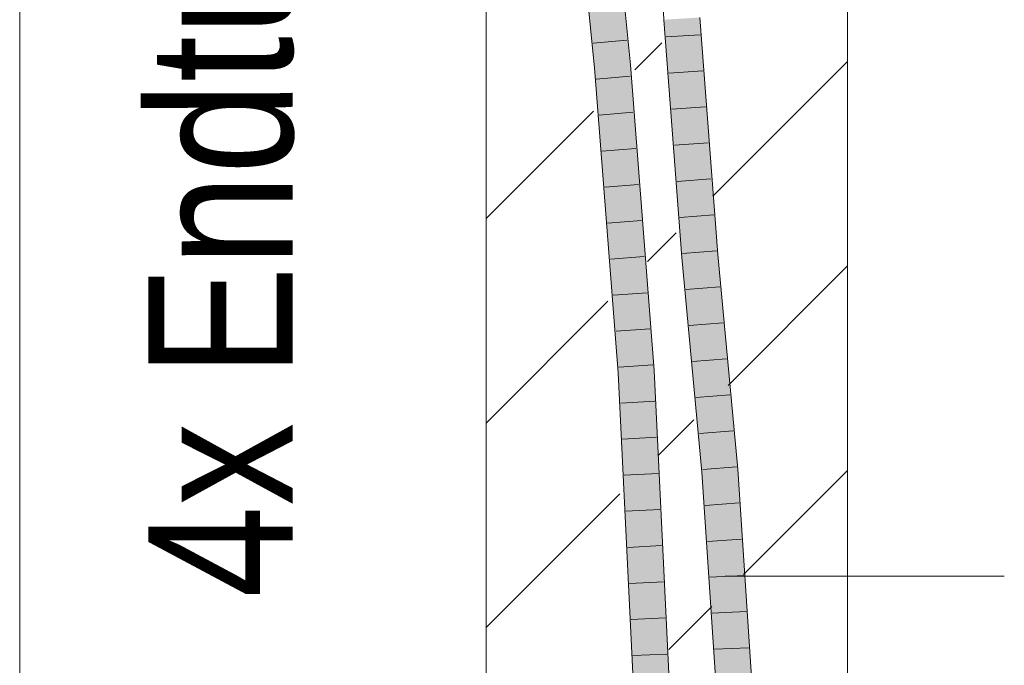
# Model space of a CAD drawing. Extents: x -620 to 300, y 62 to 1162.
# Tile 252 of 256: x 221.78 to 228.6, y 857.77 to 862.23. Entities that reach past the tile are written whole.
import ezdxf
from ezdxf.lldxf.tags import DXFTag

# ---------------------------------------------------------------- set-up
doc = ezdxf.new("R2010")
doc.units = 0
doc.layers.get('0').update_dxf_attribs({"lineweight": 13})
for name, color, linetype, lineweight, true_color in [('E_Detail_Beschriftung', 7, 'Continuous', 13, 0x009900), ('E_Detail_Wandschraffur', 7, 'Continuous', 5, 0xc0c0c0), ('E_Leerrohr 25-A06G94ES8I', 7, 'Continuous', 9, 0xff8000), ('E_Leerrohr 25-Shading', 7, 'Continuous', 9, 0xff8000)]:
    doc.layers.add(name, color=color, linetype=linetype, lineweight=lineweight, true_color=true_color)
doc.layers.add('E_Detail_Linie_Text_Bem', color=7, linetype='Continuous', lineweight=13)
doc.styles.get("Standard").update_dxf_attribs({"font": 'ARIALN.TTF'})
tags = doc.linetypes.add('fein_strichliert', pattern=[4, 1, -2, 1]).pattern_tags.tags
tags[8:9] = [DXFTag(74, 4), DXFTag(75, 0), DXFTag(340, '0'), DXFTag(46, 0.0), DXFTag(50, 0.0), DXFTag(44, 0.0), DXFTag(45, 0.0)]
tags[6:7] = [DXFTag(74, 4), DXFTag(75, 0), DXFTag(340, '0'), DXFTag(46, 0.0), DXFTag(50, 0.0), DXFTag(44, 0.0), DXFTag(45, 0.0)]
tags[4:5] = [DXFTag(74, 4), DXFTag(75, 0), DXFTag(340, '0'), DXFTag(46, 0.0), DXFTag(50, 0.0), DXFTag(44, 0.0), DXFTag(45, 0.0)]
tags = doc.linetypes.add('fein_strichliert-A06G94EV8I', pattern=[4, 1, -2, 1]).pattern_tags.tags
tags[8:9] = [DXFTag(74, 4), DXFTag(75, 0), DXFTag(340, '0'), DXFTag(46, 0.0), DXFTag(50, 0.0), DXFTag(44, 0.0), DXFTag(45, 0.0)]
tags[6:7] = [DXFTag(74, 4), DXFTag(75, 0), DXFTag(340, '0'), DXFTag(46, 0.0), DXFTag(50, 0.0), DXFTag(44, 0.0), DXFTag(45, 0.0)]
tags[4:5] = [DXFTag(74, 4), DXFTag(75, 0), DXFTag(340, '0'), DXFTag(46, 0.0), DXFTag(50, 0.0), DXFTag(44, 0.0), DXFTag(45, 0.0)]

# ---------------------------------------------------------------- blocks, each defined once
blk = doc.blocks.new('Shading-A06G94358I', base_point=(225.3436, 853.8696))
at = {"layer": 'E_Leerrohr 25-Shading', "color": 43, "true_color": 0xd7ab7f}
for points in [[(225.7592, 861.897), (225.7957, 861.9002), (225.5767, 863.7927), (225.6131, 863.7961)], [(225.9718, 861.9155), (226.0083, 861.9186), (225.7891, 863.8129), (225.8255, 863.8164)], [(226.276, 862.232), (226.2394, 862.2297), (226.4008, 860.589), (226.3643, 860.5859)], [(226.4583, 862.2432), (226.4524, 862.2429), (226.577, 860.6038)], [(226.6135, 860.6069), (226.4889, 862.2451), (226.577, 860.6038), (226.4583, 862.2432)], [(225.9718, 861.9155), (225.9901, 861.6816), (226.0083, 861.9186), (226.0266, 861.6849)], [(225.7957, 861.9002), (225.7592, 861.897), (225.8128, 861.6706)], [(225.8132, 861.6647), (225.8128, 861.6706), (225.7776, 861.6615), (225.7592, 861.897)], [(225.7957, 861.9002), (225.8128, 861.6706), (225.8141, 861.6652)], [(225.9532, 859.7892), (225.8132, 861.6647), (225.9245, 859.7874), (225.7776, 861.6615)], [(225.8141, 861.6652), (225.8128, 861.6706), (225.9549, 859.7893), (225.9532, 859.7892)], [(225.9549, 859.7893), (225.961, 859.7897), (225.8141, 861.6652)], [(225.9901, 861.6816), (226.1375, 859.8007), (226.0266, 861.6849), (226.174, 859.8029)], [(226.4008, 860.589), (226.3643, 860.5859), (226.5395, 859.1046), (226.503, 859.1017)], [(226.6135, 860.6069), (226.577, 860.6038), (226.7522, 859.1215), (226.7157, 859.1187)], [(225.9532, 859.7892), (225.9245, 859.7874), (226.0465, 857.3527), (226.0419, 857.3525)], [(225.9549, 859.7893), (225.9532, 859.7892), (226.0491, 857.3528), (226.0465, 857.3527)], [(225.9549, 859.7893), (226.0491, 857.3528), (225.961, 859.7897), (226.0633, 857.3534)], [(226.0633, 857.3534), (226.0784, 857.354), (225.961, 859.7897)], [(226.2551, 857.3613), (226.2916, 857.3628), (226.1375, 859.8007), (226.174, 859.8029)], [(226.5395, 859.1046), (226.503, 859.1017), (226.6311, 857.5932), (226.6029, 857.5925)], [(226.6395, 857.5934), (226.5395, 859.1046), (226.6311, 857.5932)], [(226.7522, 859.1215), (226.7157, 859.1187), (226.8528, 857.5989), (226.8163, 857.598)]]:
    blk.add_solid(points, dxfattribs=at)
at = {"layer": 'E_Leerrohr 25-Shading', "color": 31, "true_color": 0xfabd7f}
for points in [[(225.7957, 861.9002), (225.8837, 861.9078), (225.6131, 863.7961), (225.7011, 863.8045)], [(225.7891, 863.8129), (225.8025, 862.751), (225.9673, 861.9151), (225.8837, 861.9078)], [(225.7891, 863.8129), (225.9673, 861.9151), (225.9718, 861.9155)], [(226.4889, 860.5964), (226.35, 862.2365), (226.4008, 860.589), (226.276, 862.232)], [(226.4889, 860.5964), (226.3642, 862.2374), (226.35, 862.2365)], [(226.4524, 862.2429), (226.3642, 862.2374), (226.577, 860.6038), (226.4889, 860.5964)], [(225.7957, 861.9002), (225.8141, 861.6652), (225.8837, 861.9078), (225.9021, 861.6731)], [(225.9673, 861.9151), (225.8837, 861.9078), (225.9901, 861.6816), (226.1375, 859.8007)], [(226.1375, 859.8007), (225.8837, 861.9078), (226.0681, 859.7963)], [(225.8837, 861.9078), (225.9021, 861.6731), (226.0681, 859.7963), (226.0641, 859.7961)], [(225.9718, 861.9155), (225.9673, 861.9151), (225.9901, 861.6816)], [(225.8141, 861.6652), (225.961, 859.7897), (225.9021, 861.6731), (226.0493, 859.7952)], [(225.9021, 861.6731), (226.0493, 859.7952), (226.0641, 859.7961)], [(226.4889, 860.5964), (226.4008, 860.589), (226.6276, 859.1116), (226.5395, 859.1046)], [(226.577, 860.6038), (226.4889, 860.5964), (226.7157, 859.1187), (226.6276, 859.1116)], [(226.0784, 857.354), (226.1667, 857.3577), (225.961, 859.7897), (226.0493, 859.7952)], [(226.0641, 859.7961), (226.0493, 859.7952), (226.2376, 857.3605), (226.2034, 857.3591)], [(226.0493, 859.7952), (226.1667, 857.3577), (226.2034, 857.3591)], [(226.0641, 859.7961), (226.2376, 857.3605), (226.0681, 859.7963), (226.2439, 857.3608)], [(226.2439, 857.3608), (226.2551, 857.3613), (226.0681, 859.7963), (226.1375, 859.8007)], [(226.6276, 859.1116), (226.5395, 859.1046), (226.7279, 857.5957), (226.6395, 857.5934)], [(226.7157, 859.1187), (226.6276, 859.1116), (226.8163, 857.598), (226.7279, 857.5957)]]:
    blk.add_solid(points, dxfattribs=at)
blk = doc.blocks.new('Referenz-A06G94EW8I')
at = {"layer": 'E_Detail_Linie_Text_Bem', "linetype": 'fein_strichliert-A06G94EV8I', "ltscale": 0.65}
blk.add_line((221.7825, 852.818), (221.7825, 905.6973), dxfattribs=at)
at = {"layer": 'E_Detail_Linie_Text_Bem', "linetype": 'Continuous', "ltscale": 0.13}
for p, q in [((227.5108, 893.626), (227.5108, 853.626)), ((225.0108, 853.626), (225.0108, 881.626))]:
    blk.add_line(p, q, dxfattribs=at)
at = {"layer": 'E_Detail_Linie_Text_Bem', "color": 0, "linetype": 'Continuous', "ltscale": 0.13}
blk.add_line((226.664, 858.3811), (228.596, 858.3811), dxfattribs=at)
at = {"layer": 'E_Detail_Wandschraffur', "linetype": 'ByBlock', "ltscale": 0.13}
for p, q in [((226.0401, 861.8842), (226.2258, 862.0699)), ((225.0108, 860.8549), (225.7529, 861.597)), ((226.6849, 859.7006), (227.5108, 860.5265)), ((226.2004, 859.2161), (226.448, 859.4637)), ((225.0108, 858.0265), (225.9358, 858.9515))]:
    blk.add_line(p, q, dxfattribs=at)
at = {"layer": 'E_Detail_Wandschraffur', "linetype": 'fein_strichliert', "ltscale": 0.13}
for p, q in [((226.5789, 861.0088), (227.5108, 861.9407)), ((226.1274, 860.5573), (226.3248, 860.7547)), ((225.0108, 859.4407), (225.8526, 860.2824)), ((226.7909, 858.3924), (227.5108, 859.1123)), ((226.2735, 857.8749), (226.5713, 858.1727))]:
    blk.add_line(p, q, dxfattribs=at)
at = {"layer": 'E_Leerrohr 25-A06G94ES8I', "linetype": 'Continuous', "ltscale": 0.13}
for p, q in [((225.7592, 861.897), (225.5767, 863.7927)), ((226.0082, 861.9187), (225.8255, 863.8164)), ((226.1731, 863.6908), (226.2394, 862.2297)), ((226.2394, 862.2297), (226.3644, 860.5859)), ((226.4889, 862.2451), (226.6135, 860.6069)), ((226.256, 862.1103), (226.4905, 862.1252)), ((225.9844, 862.0882), (225.7503, 862.0677)), ((226.174, 859.8029), (226.0082, 861.9187)), ((225.9245, 859.7874), (225.7592, 861.897)), ((226.275, 861.8607), (226.5095, 861.8763)), ((226.007, 861.839), (225.7728, 861.8189)), ((226.0265, 861.5894), (225.7923, 861.57)), ((226.294, 861.611), (226.5284, 861.6274)), ((226.3129, 861.3613), (226.5473, 861.3785)), ((226.0461, 861.3399), (225.8118, 861.3211)), ((226.3319, 861.1116), (226.5662, 861.1297)), ((226.0656, 861.0903), (225.8313, 861.0722)), ((226.0852, 860.8407), (225.8508, 860.8233)), ((226.3509, 860.8619), (226.5851, 860.8808)), ((226.3699, 860.6123), (226.6041, 860.6319)), ((226.1047, 860.5911), (225.8703, 860.5744)), ((226.3644, 860.5859), (226.503, 859.1017)), ((226.6135, 860.6069), (226.7522, 859.1215)), ((226.3927, 860.3633), (226.6269, 860.3829)), ((226.1243, 860.3416), (225.8898, 860.3255)), ((226.1438, 860.092), (225.9093, 860.0766)), ((226.4159, 860.1145), (226.6501, 860.1339)), ((226.4392, 859.8657), (226.6734, 859.8849)), ((226.1634, 859.8424), (225.9289, 859.8277)), ((226.0419, 857.3525), (225.9245, 859.7874)), ((226.2916, 857.3628), (226.174, 859.8029)), ((226.4624, 859.6169), (226.6966, 859.6359)), ((226.1766, 859.5925), (225.9421, 859.5783)), ((226.1887, 859.3425), (225.9541, 859.3289)), ((226.4857, 859.368), (226.7199, 859.3869)), ((226.5089, 859.1192), (226.7432, 859.1379)), ((226.2007, 859.0926), (225.9661, 859.0794)), ((226.503, 859.1017), (226.6029, 857.5925)), ((226.7522, 859.1215), (226.8529, 857.5989)), ((226.5258, 858.8708), (226.7602, 858.8875)), ((226.2128, 858.8426), (225.9781, 858.83)), ((226.2249, 858.5927), (225.9902, 858.5805)), ((226.5422, 858.6223), (226.7768, 858.637)), ((226.5587, 858.3739), (226.7933, 858.3865)), ((226.2369, 858.3427), (226.0022, 858.331)), ((226.5751, 858.1255), (226.8099, 858.136)), ((226.249, 858.0927), (226.0142, 858.0816)), ((226.261, 857.8428), (226.0262, 857.8321)), ((226.5916, 857.8771), (226.8264, 857.8855))]:
    blk.add_line(p, q, dxfattribs=at)
at = {"layer": 'E_Detail_Beschriftung', "linetype": 'Continuous', "ltscale": 0.13, "insert": (222.6719, 858.2318), "char_height": 1, "attachment_point": 1, "rotation": 90}
blk.add_mtext('{\\fArial Narrow;4x Endtülle}', dxfattribs=at)

msp = doc.modelspace()

# ---------------------------------------------------------------- block references
at = {"color": 8, "lineweight": 25, "ltscale": 0.25, "true_color": 0x808080}
msp.add_blockref('Referenz-A06G94EW8I', (0, 0), dxfattribs=at)
msp.add_blockref('Shading-A06G94358I', (225.3436, 853.8696))

doc.saveas('drawing.dxf')
